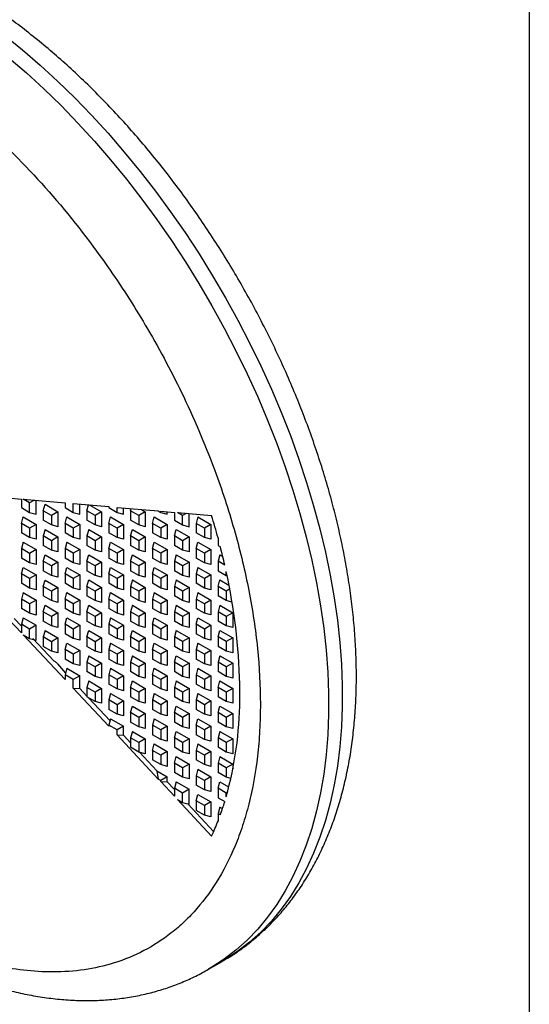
# Model space of a CAD drawing. Header units: millimetres. Extents: x 3 to 137, y 3 to 105.
# Tile 15 of 16: x 123 to 137, y 66 to 92. Entities that reach past the tile are written whole.
import ezdxf

# ---------------------------------------------------------------- set-up
doc = ezdxf.new("R2010")
doc.units = ezdxf.units.MM
doc.header["$LTSCALE"] = 0.5
doc.linetypes.add('SLD-Solid', pattern=[0])
doc.layers.add('TEXT', color=140, linetype='SLD-Solid', lineweight=25)

msp = doc.modelspace()

# ---------------------------------------------------------------- linework, layer by layer
for p, q in [((123.018, 79.243), (123.372, 79.212)), ((123.372, 79.212), (123.372, 78.989)), ((123.418, 79.208), (124.503, 79.113)), ((123.584, 79.112), (123.418, 79.208)), ((123.706, 79.183), (123.584, 79.112)), ((123.584, 78.867), (123.584, 79.112)), ((123.751, 78.822), (123.751, 79.179)), ((123.937, 78.908), (123.982, 79.075)), ((123.982, 79.075), (124.317, 78.882)), ((124.503, 79.113), (124.503, 78.99)), ((124.715, 79.095), (125.635, 79.015)), ((124.715, 78.867), (124.715, 79.095)), ((124.883, 78.822), (124.883, 79.08)), ((125.069, 78.908), (125.11, 79.06)), ((125.145, 79.057), (125.448, 78.882)), ((123.372, 78.989), (123.584, 78.867)), ((123.584, 78.867), (123.751, 78.822)), ((124.15, 78.785), (123.937, 78.908)), ((123.937, 78.908), (123.937, 78.663)), ((124.317, 78.882), (124.15, 78.785)), ((124.15, 78.785), (124.15, 78.54)), ((124.317, 78.882), (124.317, 78.496)), ((124.503, 78.99), (124.715, 78.867)), ((124.715, 78.867), (124.883, 78.822)), ((125.281, 78.785), (125.069, 78.908)), ((125.069, 78.908), (125.069, 78.663)), ((125.448, 78.882), (125.281, 78.785)), ((125.281, 78.785), (125.281, 78.541)), ((125.448, 78.882), (125.448, 78.496)), ((125.635, 79.015), (125.635, 78.99)), ((125.635, 78.99), (125.847, 78.867)), ((125.847, 78.996), (126.916, 78.903)), ((125.847, 78.867), (125.847, 78.996)), ((125.847, 78.867), (126.014, 78.822)), ((126.014, 78.822), (126.014, 78.982)), ((126.2, 78.908), (126.215, 78.964)), ((126.412, 78.786), (126.2, 78.908)), ((126.2, 78.908), (126.2, 78.663)), ((126.58, 78.882), (126.412, 78.786)), ((126.412, 78.786), (126.412, 78.541)), ((126.477, 78.941), (126.58, 78.882)), ((126.58, 78.882), (126.58, 78.496)), ((126.916, 78.903), (126.978, 78.867)), ((126.978, 78.898), (127.332, 78.867)), ((126.978, 78.867), (126.978, 78.898)), ((126.978, 78.867), (127.145, 78.822)), ((127.145, 78.822), (127.145, 78.883)), ((127.332, 78.867), (127.332, 78.663)), ((127.416, 78.86), (128.298, 78.783)), ((127.544, 78.786), (127.416, 78.86)), ((127.638, 78.84), (127.544, 78.786)), ((127.544, 78.541), (127.544, 78.786)), ((127.711, 78.496), (127.711, 78.834)), ((123.372, 78.581), (123.417, 78.748)), ((123.584, 78.459), (123.372, 78.581)), ((123.372, 78.581), (123.372, 78.336)), ((123.417, 78.748), (123.751, 78.555)), ((123.751, 78.555), (123.584, 78.459)), ((123.751, 78.555), (123.751, 78.169)), ((124.15, 78.54), (123.937, 78.663)), ((124.317, 78.496), (124.15, 78.54)), ((124.503, 78.581), (124.548, 78.749)), ((124.715, 78.459), (124.503, 78.581)), ((124.503, 78.581), (124.503, 78.336)), ((124.548, 78.749), (124.883, 78.555)), ((124.883, 78.555), (124.715, 78.459)), ((124.883, 78.555), (124.883, 78.169)), ((125.281, 78.541), (125.069, 78.663)), ((125.448, 78.496), (125.281, 78.541)), ((125.635, 78.581), (125.679, 78.749)), ((125.847, 78.459), (125.635, 78.581)), ((125.635, 78.581), (125.635, 78.336)), ((125.679, 78.749), (126.014, 78.556)), ((126.014, 78.556), (125.847, 78.459)), ((126.014, 78.556), (126.014, 78.169)), ((126.412, 78.541), (126.2, 78.663)), ((126.58, 78.496), (126.412, 78.541)), ((126.766, 78.581), (126.811, 78.749)), ((126.978, 78.459), (126.766, 78.581)), ((126.766, 78.581), (126.766, 78.337)), ((126.811, 78.749), (127.145, 78.556)), ((127.145, 78.556), (126.978, 78.459)), ((127.145, 78.556), (127.145, 78.169)), ((127.332, 78.663), (127.544, 78.541)), ((127.544, 78.541), (127.711, 78.496)), ((127.942, 78.749), (127.897, 78.582)), ((128.109, 78.459), (127.897, 78.582)), ((127.897, 78.582), (127.897, 78.337)), ((127.942, 78.749), (128.277, 78.556)), ((128.277, 78.556), (128.109, 78.459)), ((128.277, 78.556), (128.277, 78.169)), ((123.584, 78.214), (123.372, 78.336)), ((123.584, 78.459), (123.584, 78.214)), ((123.982, 78.422), (123.937, 78.255)), ((123.982, 78.422), (124.317, 78.229)), ((124.715, 78.214), (124.503, 78.336)), ((124.715, 78.459), (124.715, 78.214)), ((125.114, 78.422), (125.069, 78.255)), ((125.114, 78.422), (125.448, 78.229)), ((125.847, 78.214), (125.635, 78.336)), ((125.847, 78.459), (125.847, 78.214)), ((126.2, 78.255), (126.245, 78.422)), ((126.245, 78.422), (126.58, 78.229)), ((126.978, 78.214), (126.766, 78.337)), ((126.978, 78.459), (126.978, 78.214)), ((127.332, 78.255), (127.376, 78.422)), ((127.376, 78.422), (127.711, 78.229)), ((128.109, 78.214), (127.897, 78.337)), ((128.109, 78.459), (128.109, 78.214)), ((123.417, 78.095), (123.372, 77.928)), ((123.417, 78.095), (123.751, 77.902)), ((123.751, 78.169), (123.584, 78.214)), ((124.15, 78.132), (123.937, 78.255)), ((123.937, 78.255), (123.937, 78.01)), ((124.15, 77.887), (123.937, 78.01)), ((124.317, 78.229), (124.15, 78.132)), ((124.15, 78.132), (124.15, 77.887)), ((124.317, 78.229), (124.317, 77.842)), ((124.548, 78.095), (124.503, 77.928)), ((124.548, 78.095), (124.883, 77.902)), ((124.883, 78.169), (124.715, 78.214)), ((125.281, 78.132), (125.069, 78.255)), ((125.069, 78.255), (125.069, 78.01)), ((125.281, 77.887), (125.069, 78.01)), ((125.448, 78.229), (125.281, 78.132)), ((125.281, 78.132), (125.281, 77.887)), ((125.448, 78.229), (125.448, 77.842)), ((125.635, 77.928), (125.679, 78.095)), ((125.679, 78.095), (126.014, 77.902)), ((126.014, 78.169), (125.847, 78.214)), ((126.412, 78.132), (126.2, 78.255)), ((126.2, 78.255), (126.2, 78.01)), ((126.412, 77.887), (126.2, 78.01)), ((126.58, 78.229), (126.412, 78.132)), ((126.412, 78.132), (126.412, 77.887)), ((126.58, 78.229), (126.58, 77.843)), ((126.766, 77.928), (126.811, 78.096)), ((126.811, 78.096), (127.145, 77.902)), ((127.145, 78.169), (126.978, 78.214)), ((127.544, 78.132), (127.332, 78.255)), ((127.332, 78.255), (127.332, 78.01)), ((127.544, 77.888), (127.332, 78.01)), ((127.711, 78.229), (127.544, 78.132)), ((127.544, 78.132), (127.544, 77.888)), ((127.711, 78.229), (127.711, 77.843)), ((127.897, 77.928), (127.942, 78.096)), ((127.942, 78.096), (128.277, 77.902)), ((128.277, 78.169), (128.109, 78.214)), ((128.463, 78.206), (128.463, 78.01)), ((128.463, 78.01), (128.524, 77.975)), ((123.584, 77.805), (123.372, 77.928)), ((123.372, 77.928), (123.372, 77.683)), ((123.751, 77.902), (123.584, 77.805)), ((123.584, 77.805), (123.584, 77.561)), ((123.751, 77.902), (123.751, 77.516)), ((123.937, 77.601), (123.982, 77.769)), ((123.982, 77.769), (124.317, 77.576)), ((124.317, 77.842), (124.15, 77.887)), ((124.715, 77.806), (124.503, 77.928)), ((124.503, 77.928), (124.503, 77.683)), ((124.883, 77.902), (124.715, 77.806)), ((124.715, 77.806), (124.715, 77.561)), ((124.883, 77.902), (124.883, 77.516)), ((125.069, 77.601), (125.114, 77.769)), ((125.114, 77.769), (125.448, 77.576)), ((125.448, 77.842), (125.281, 77.887)), ((125.847, 77.806), (125.635, 77.928)), ((125.635, 77.928), (125.635, 77.683)), ((126.014, 77.902), (125.847, 77.806)), ((125.847, 77.806), (125.847, 77.561)), ((126.014, 77.902), (126.014, 77.516)), ((126.2, 77.602), (126.245, 77.769)), ((126.245, 77.769), (126.58, 77.576)), ((126.58, 77.843), (126.412, 77.887)), ((126.978, 77.806), (126.766, 77.928)), ((126.766, 77.928), (126.766, 77.683)), ((127.145, 77.902), (126.978, 77.806)), ((126.978, 77.806), (126.978, 77.561)), ((127.145, 77.902), (127.145, 77.516)), ((127.376, 77.769), (127.332, 77.602)), ((127.376, 77.769), (127.711, 77.576)), ((127.711, 77.843), (127.544, 77.888)), ((128.109, 77.806), (127.897, 77.928)), ((127.897, 77.928), (127.897, 77.683)), ((128.277, 77.902), (128.109, 77.806)), ((128.109, 77.806), (128.109, 77.561)), ((128.277, 77.902), (128.277, 77.516)), ((128.508, 77.769), (128.463, 77.602)), ((128.508, 77.769), (128.586, 77.724)), ((123.584, 77.561), (123.372, 77.683)), ((123.751, 77.516), (123.584, 77.561)), ((124.15, 77.479), (123.937, 77.601)), ((123.937, 77.601), (123.937, 77.356)), ((124.317, 77.576), (124.15, 77.479)), ((124.317, 77.576), (124.317, 77.189)), ((124.715, 77.561), (124.503, 77.683)), ((124.883, 77.516), (124.715, 77.561)), ((125.281, 77.479), (125.069, 77.601)), ((125.069, 77.601), (125.069, 77.357)), ((125.448, 77.576), (125.281, 77.479)), ((125.448, 77.576), (125.448, 77.189)), ((125.847, 77.561), (125.635, 77.683)), ((126.014, 77.516), (125.847, 77.561)), ((126.412, 77.479), (126.2, 77.602)), ((126.2, 77.602), (126.2, 77.357)), ((126.58, 77.576), (126.412, 77.479)), ((126.58, 77.576), (126.58, 77.189)), ((126.978, 77.561), (126.766, 77.683)), ((127.145, 77.516), (126.978, 77.561)), ((127.544, 77.479), (127.332, 77.602)), ((127.332, 77.602), (127.332, 77.357)), ((127.711, 77.576), (127.544, 77.479)), ((127.711, 77.576), (127.711, 77.189)), ((128.109, 77.561), (127.897, 77.683)), ((128.277, 77.516), (128.109, 77.561)), ((128.463, 77.602), (128.463, 77.357)), ((128.638, 77.501), (128.463, 77.602)), ((123.372, 77.275), (123.417, 77.442)), ((123.584, 77.152), (123.372, 77.275)), ((123.372, 77.275), (123.372, 77.03)), ((123.417, 77.442), (123.751, 77.249)), ((123.751, 77.249), (123.584, 77.152)), ((123.751, 77.249), (123.751, 76.862)), ((124.15, 77.234), (123.937, 77.356)), ((124.15, 77.479), (124.15, 77.234)), ((124.503, 77.275), (124.548, 77.442)), ((124.715, 77.152), (124.503, 77.275)), ((124.503, 77.275), (124.503, 77.03)), ((124.548, 77.442), (124.883, 77.249)), ((124.883, 77.249), (124.715, 77.152)), ((124.883, 77.249), (124.883, 76.863)), ((125.281, 77.234), (125.069, 77.357)), ((125.281, 77.479), (125.281, 77.234)), ((125.635, 77.275), (125.679, 77.442)), ((125.847, 77.152), (125.635, 77.275)), ((125.635, 77.275), (125.635, 77.03)), ((125.679, 77.442), (126.014, 77.249)), ((126.014, 77.249), (125.847, 77.152)), ((126.014, 77.249), (126.014, 76.863)), ((126.412, 77.234), (126.2, 77.357)), ((126.412, 77.479), (126.412, 77.234)), ((126.766, 77.275), (126.811, 77.442)), ((126.978, 77.153), (126.766, 77.275)), ((126.766, 77.275), (126.766, 77.03)), ((126.811, 77.442), (127.145, 77.249)), ((127.145, 77.249), (126.978, 77.153)), ((127.145, 77.249), (127.145, 76.863)), ((127.544, 77.234), (127.332, 77.357)), ((127.544, 77.479), (127.544, 77.234)), ((127.942, 77.442), (127.897, 77.275)), ((128.109, 77.153), (127.897, 77.275)), ((127.897, 77.275), (127.897, 77.03)), ((127.942, 77.442), (128.277, 77.249)), ((128.277, 77.249), (128.109, 77.153)), ((128.277, 77.249), (128.277, 76.863)), ((128.463, 77.357), (128.675, 77.234)), ((128.675, 77.234), (128.675, 77.333)), ((123.584, 76.907), (123.372, 77.03)), ((123.584, 77.152), (123.584, 76.907)), ((123.937, 76.948), (123.982, 77.115)), ((123.982, 77.115), (124.317, 76.922)), ((124.317, 77.189), (124.15, 77.234)), ((124.715, 76.907), (124.503, 77.03)), ((124.715, 77.152), (124.715, 76.907)), ((125.069, 76.948), (125.114, 77.116)), ((125.114, 77.116), (125.448, 76.922)), ((125.448, 77.189), (125.281, 77.234)), ((125.847, 76.907), (125.635, 77.03)), ((125.847, 77.152), (125.847, 76.907)), ((126.245, 77.116), (126.2, 76.948)), ((126.245, 77.116), (126.58, 76.922)), ((126.58, 77.189), (126.412, 77.234)), ((126.978, 76.908), (126.766, 77.03)), ((126.978, 77.153), (126.978, 76.908)), ((127.376, 77.116), (127.332, 76.948)), ((127.376, 77.116), (127.711, 76.923)), ((127.711, 77.189), (127.544, 77.234)), ((128.109, 76.908), (127.897, 77.03)), ((128.109, 77.153), (128.109, 76.908)), ((128.463, 76.949), (128.508, 77.116)), ((128.508, 77.116), (128.739, 76.982)), ((128.675, 77.234), (128.694, 77.229)), ((123.417, 76.789), (123.372, 76.621)), ((123.417, 76.789), (123.751, 76.596)), ((123.751, 76.862), (123.584, 76.907)), ((124.15, 76.826), (123.937, 76.948)), ((123.937, 76.948), (123.937, 76.703)), ((124.317, 76.922), (124.15, 76.826)), ((124.15, 76.826), (124.15, 76.581)), ((124.317, 76.922), (124.317, 76.536)), ((124.503, 76.622), (124.548, 76.789)), ((124.548, 76.789), (124.883, 76.596)), ((124.883, 76.863), (124.715, 76.907)), ((125.281, 76.826), (125.069, 76.948)), ((125.069, 76.948), (125.069, 76.703)), ((125.448, 76.922), (125.281, 76.826)), ((125.281, 76.826), (125.281, 76.581)), ((125.448, 76.922), (125.448, 76.536)), ((125.635, 76.622), (125.679, 76.789)), ((125.679, 76.789), (126.014, 76.596)), ((126.014, 76.863), (125.847, 76.907)), ((126.412, 76.826), (126.2, 76.948)), ((126.2, 76.948), (126.2, 76.703)), ((126.58, 76.922), (126.412, 76.826)), ((126.412, 76.826), (126.412, 76.581)), ((126.58, 76.922), (126.58, 76.536)), ((126.811, 76.789), (126.766, 76.622)), ((126.811, 76.789), (127.145, 76.596)), ((127.145, 76.863), (126.978, 76.908)), ((127.544, 76.826), (127.332, 76.948)), ((127.332, 76.948), (127.332, 76.703)), ((127.711, 76.923), (127.544, 76.826)), ((127.544, 76.826), (127.544, 76.581)), ((127.711, 76.923), (127.711, 76.536)), ((127.942, 76.789), (127.897, 76.622)), ((127.942, 76.789), (128.277, 76.596)), ((128.277, 76.863), (128.109, 76.908)), ((128.675, 76.826), (128.463, 76.949)), ((128.463, 76.949), (128.463, 76.704)), ((128.759, 76.874), (128.675, 76.826)), ((128.675, 76.826), (128.675, 76.581)), ((123.584, 76.499), (123.372, 76.621)), ((123.372, 76.621), (123.372, 76.377)), ((123.751, 76.596), (123.584, 76.499)), ((123.584, 76.499), (123.584, 76.254)), ((123.751, 76.596), (123.751, 76.209)), ((124.15, 76.581), (123.937, 76.703)), ((124.317, 76.536), (124.15, 76.581)), ((124.715, 76.499), (124.503, 76.622)), ((124.503, 76.622), (124.503, 76.377)), ((124.883, 76.596), (124.715, 76.499)), ((124.715, 76.499), (124.715, 76.254)), ((124.883, 76.596), (124.883, 76.209)), ((125.281, 76.581), (125.069, 76.703)), ((125.448, 76.536), (125.281, 76.581)), ((125.847, 76.499), (125.635, 76.622)), ((125.635, 76.622), (125.635, 76.377)), ((126.014, 76.596), (125.847, 76.499)), ((125.847, 76.499), (125.847, 76.254)), ((126.014, 76.596), (126.014, 76.209)), ((126.412, 76.581), (126.2, 76.703)), ((126.58, 76.536), (126.412, 76.581)), ((126.978, 76.499), (126.766, 76.622)), ((126.766, 76.622), (126.766, 76.377)), ((127.145, 76.596), (126.978, 76.499)), ((126.978, 76.499), (126.978, 76.254)), ((127.145, 76.596), (127.145, 76.21)), ((127.544, 76.581), (127.332, 76.703)), ((127.711, 76.536), (127.544, 76.581)), ((128.109, 76.499), (127.897, 76.622)), ((127.897, 76.622), (127.897, 76.377)), ((128.277, 76.596), (128.109, 76.499)), ((128.109, 76.499), (128.109, 76.254)), ((128.277, 76.596), (128.277, 76.21)), ((128.675, 76.581), (128.463, 76.704)), ((128.819, 76.543), (128.675, 76.581)), ((123.584, 76.254), (123.372, 76.377)), ((123.751, 76.209), (123.584, 76.254)), ((123.937, 76.295), (123.982, 76.462)), ((124.15, 76.172), (123.937, 76.295)), ((123.937, 76.295), (123.937, 76.05)), ((123.982, 76.462), (124.317, 76.269)), ((124.317, 76.269), (124.15, 76.172)), ((124.317, 76.269), (124.317, 75.883)), ((124.715, 76.254), (124.503, 76.377)), ((124.883, 76.209), (124.715, 76.254)), ((125.069, 76.295), (125.114, 76.462)), ((125.281, 76.173), (125.069, 76.295)), ((125.069, 76.295), (125.069, 76.05)), ((125.114, 76.462), (125.448, 76.269)), ((125.448, 76.269), (125.281, 76.173)), ((125.448, 76.269), (125.448, 75.883)), ((125.847, 76.254), (125.635, 76.377)), ((126.014, 76.209), (125.847, 76.254)), ((126.245, 76.462), (126.2, 76.295)), ((126.412, 76.173), (126.2, 76.295)), ((126.2, 76.295), (126.2, 76.05)), ((126.245, 76.462), (126.58, 76.269)), ((126.58, 76.269), (126.412, 76.173)), ((126.58, 76.269), (126.58, 75.883)), ((126.978, 76.254), (126.766, 76.377)), ((127.145, 76.21), (126.978, 76.254)), ((127.376, 76.463), (127.332, 76.295)), ((127.544, 76.173), (127.332, 76.295)), ((127.332, 76.295), (127.332, 76.05)), ((127.376, 76.463), (127.711, 76.269)), ((127.711, 76.269), (127.544, 76.173)), ((127.711, 76.269), (127.711, 75.883)), ((128.109, 76.254), (127.897, 76.377)), ((128.277, 76.21), (128.109, 76.254)), ((128.508, 76.463), (128.463, 76.295)), ((128.675, 76.173), (128.463, 76.295)), ((128.463, 76.295), (128.463, 76.05)), ((128.508, 76.463), (128.842, 76.269)), ((128.842, 76.269), (128.675, 76.173)), ((128.842, 76.269), (128.842, 75.883)), ((123.372, 75.746), (123.018, 76.123)), ((123.186, 76.119), (123.372, 75.92)), ((123.417, 76.136), (123.372, 75.968)), ((123.372, 75.968), (123.372, 75.746)), ((123.584, 75.846), (123.372, 75.968)), ((123.417, 76.136), (123.751, 75.942)), ((124.15, 75.927), (123.937, 76.05)), ((124.15, 76.172), (124.15, 75.927)), ((124.503, 75.968), (124.548, 76.136)), ((124.715, 75.846), (124.503, 75.968)), ((124.503, 75.968), (124.503, 75.723)), ((124.548, 76.136), (124.883, 75.942)), ((125.281, 75.928), (125.069, 76.05)), ((125.281, 76.173), (125.281, 75.928)), ((125.679, 76.136), (125.635, 75.968)), ((125.847, 75.846), (125.635, 75.968)), ((125.635, 75.968), (125.635, 75.723)), ((125.679, 76.136), (126.014, 75.943)), ((126.412, 75.928), (126.2, 76.05)), ((126.412, 76.173), (126.412, 75.928)), ((126.766, 75.969), (126.811, 76.136)), ((126.978, 75.846), (126.766, 75.969)), ((126.766, 75.969), (126.766, 75.724)), ((126.811, 76.136), (127.145, 75.943)), ((127.544, 75.928), (127.332, 76.05)), ((127.544, 76.173), (127.544, 75.928)), ((127.897, 75.969), (127.942, 76.136)), ((128.109, 75.846), (127.897, 75.969)), ((127.897, 75.969), (127.897, 75.724)), ((127.942, 76.136), (128.277, 75.943)), ((128.675, 75.928), (128.463, 76.05)), ((128.675, 76.173), (128.675, 75.928)), ((123.751, 75.942), (123.584, 75.846)), ((123.584, 75.601), (123.584, 75.846)), ((123.751, 75.556), (123.751, 75.942)), ((123.982, 75.809), (123.937, 75.642)), ((123.982, 75.809), (124.317, 75.616)), ((124.317, 75.883), (124.15, 75.927)), ((124.715, 75.601), (124.503, 75.723)), ((124.883, 75.942), (124.715, 75.846)), ((124.715, 75.846), (124.715, 75.601)), ((124.883, 75.942), (124.883, 75.556)), ((125.069, 75.642), (125.114, 75.809)), ((125.114, 75.809), (125.448, 75.616)), ((125.448, 75.883), (125.281, 75.928)), ((125.847, 75.601), (125.635, 75.723)), ((126.014, 75.943), (125.847, 75.846)), ((125.847, 75.846), (125.847, 75.601)), ((126.014, 75.943), (126.014, 75.556)), ((126.2, 75.642), (126.245, 75.809)), ((126.245, 75.809), (126.58, 75.616)), ((126.58, 75.883), (126.412, 75.928)), ((126.978, 75.601), (126.766, 75.724)), ((127.145, 75.943), (126.978, 75.846)), ((126.978, 75.846), (126.978, 75.601)), ((127.145, 75.943), (127.145, 75.556)), ((127.376, 75.809), (127.332, 75.642)), ((127.376, 75.809), (127.711, 75.616)), ((127.711, 75.883), (127.544, 75.928)), ((128.109, 75.601), (127.897, 75.724)), ((128.277, 75.943), (128.109, 75.846)), ((128.109, 75.846), (128.109, 75.601)), ((128.277, 75.943), (128.277, 75.556)), ((128.463, 75.642), (128.508, 75.809)), ((128.508, 75.809), (128.842, 75.616)), ((128.842, 75.883), (128.675, 75.928)), ((123.418, 75.697), (123.584, 75.601)), ((124.503, 74.538), (123.418, 75.697)), ((123.584, 75.601), (123.751, 75.556)), ((123.668, 75.604), (124.213, 75.023)), ((124.15, 75.519), (123.937, 75.642)), ((123.937, 75.642), (123.937, 75.397)), ((124.317, 75.616), (124.15, 75.519)), ((124.15, 75.519), (124.15, 75.274)), ((124.317, 75.616), (124.317, 75.229)), ((124.503, 75.315), (124.548, 75.482)), ((124.548, 75.482), (124.883, 75.289)), ((124.883, 75.556), (124.715, 75.601)), ((125.281, 75.519), (125.069, 75.642)), ((125.069, 75.642), (125.069, 75.397)), ((125.448, 75.616), (125.281, 75.519)), ((125.281, 75.519), (125.281, 75.274)), ((125.448, 75.616), (125.448, 75.23)), ((125.679, 75.483), (125.635, 75.315)), ((125.679, 75.483), (126.014, 75.289)), ((126.014, 75.556), (125.847, 75.601)), ((126.412, 75.519), (126.2, 75.642)), ((126.2, 75.642), (126.2, 75.397)), ((126.58, 75.616), (126.412, 75.519)), ((126.412, 75.519), (126.412, 75.274)), ((126.58, 75.616), (126.58, 75.23)), ((126.766, 75.315), (126.811, 75.483)), ((126.811, 75.483), (127.145, 75.289)), ((127.145, 75.556), (126.978, 75.601)), ((127.544, 75.52), (127.332, 75.642)), ((127.332, 75.642), (127.332, 75.397)), ((127.711, 75.616), (127.544, 75.52)), ((127.544, 75.52), (127.544, 75.275)), ((127.711, 75.616), (127.711, 75.23)), ((127.942, 75.483), (127.897, 75.315)), ((127.942, 75.483), (128.277, 75.29)), ((128.277, 75.556), (128.109, 75.601)), ((128.675, 75.52), (128.463, 75.642)), ((128.463, 75.642), (128.463, 75.397)), ((128.842, 75.616), (128.675, 75.52)), ((128.675, 75.52), (128.675, 75.275)), ((128.842, 75.616), (128.842, 75.23)), ((124.15, 75.274), (123.937, 75.397)), ((124.317, 75.229), (124.15, 75.274)), ((124.715, 75.193), (124.503, 75.315)), ((124.503, 75.315), (124.503, 75.07)), ((124.883, 75.289), (124.715, 75.193)), ((124.883, 75.289), (124.883, 74.903)), ((125.281, 75.274), (125.069, 75.397)), ((125.448, 75.23), (125.281, 75.274)), ((125.847, 75.193), (125.635, 75.315)), ((125.635, 75.315), (125.635, 75.07)), ((126.014, 75.289), (125.847, 75.193)), ((126.014, 75.289), (126.014, 74.903)), ((126.412, 75.274), (126.2, 75.397)), ((126.58, 75.23), (126.412, 75.274)), ((126.978, 75.193), (126.766, 75.315)), ((126.766, 75.315), (126.766, 75.07)), ((127.145, 75.289), (126.978, 75.193)), ((127.145, 75.289), (127.145, 74.903)), ((127.544, 75.275), (127.332, 75.397)), ((127.711, 75.23), (127.544, 75.275)), ((128.109, 75.193), (127.897, 75.315)), ((127.897, 75.315), (127.897, 75.07)), ((128.277, 75.29), (128.109, 75.193)), ((128.277, 75.29), (128.277, 74.903)), ((128.675, 75.275), (128.463, 75.397)), ((128.842, 75.23), (128.675, 75.275)), ((124.715, 74.948), (124.503, 75.07)), ((124.715, 75.193), (124.715, 74.948)), ((124.883, 74.903), (124.715, 74.948)), ((125.114, 75.156), (125.069, 74.989)), ((125.281, 74.866), (125.069, 74.989)), ((125.069, 74.989), (125.069, 74.744)), ((125.114, 75.156), (125.448, 74.963)), ((125.448, 74.963), (125.281, 74.866)), ((125.448, 74.963), (125.448, 74.576)), ((125.847, 74.948), (125.635, 75.07)), ((125.847, 75.193), (125.847, 74.948)), ((126.014, 74.903), (125.847, 74.948)), ((126.245, 75.156), (126.2, 74.989)), ((126.412, 74.866), (126.2, 74.989)), ((126.2, 74.989), (126.2, 74.744)), ((126.245, 75.156), (126.58, 74.963)), ((126.58, 74.963), (126.412, 74.866)), ((126.58, 74.963), (126.58, 74.576)), ((126.978, 74.948), (126.766, 75.07)), ((126.978, 75.193), (126.978, 74.948)), ((127.145, 74.903), (126.978, 74.948)), ((127.332, 74.989), (127.376, 75.156)), ((127.544, 74.866), (127.332, 74.989)), ((127.332, 74.989), (127.332, 74.744)), ((127.376, 75.156), (127.711, 74.963)), ((127.711, 74.963), (127.544, 74.866)), ((127.711, 74.963), (127.711, 74.577)), ((128.109, 74.948), (127.897, 75.07)), ((128.109, 75.193), (128.109, 74.948)), ((128.277, 74.903), (128.109, 74.948)), ((128.508, 75.156), (128.463, 74.989)), ((128.675, 74.866), (128.463, 74.989)), ((128.463, 74.989), (128.463, 74.744)), ((128.508, 75.156), (128.842, 74.963)), ((128.842, 74.963), (128.675, 74.866)), ((128.842, 74.963), (128.842, 74.577)), ((124.307, 74.941), (124.514, 74.703)), ((124.548, 74.829), (124.503, 74.662)), ((124.548, 74.829), (124.883, 74.636)), ((125.281, 74.621), (125.069, 74.744)), ((125.281, 74.866), (125.281, 74.621)), ((125.679, 74.829), (125.635, 74.662)), ((125.679, 74.829), (126.014, 74.636)), ((126.412, 74.621), (126.2, 74.744)), ((126.412, 74.866), (126.412, 74.621)), ((126.766, 74.662), (126.811, 74.829)), ((126.811, 74.829), (127.145, 74.636)), ((127.544, 74.621), (127.332, 74.744)), ((127.544, 74.866), (127.544, 74.621)), ((127.942, 74.829), (127.897, 74.662)), ((127.942, 74.829), (128.277, 74.636)), ((128.675, 74.621), (128.463, 74.744)), ((128.675, 74.866), (128.675, 74.621)), ((124.503, 74.662), (124.503, 74.538)), ((124.715, 74.539), (124.503, 74.662)), ((124.883, 74.636), (124.715, 74.539)), ((124.715, 74.312), (124.715, 74.539)), ((124.883, 74.308), (124.883, 74.636)), ((125.114, 74.503), (125.069, 74.335)), ((125.114, 74.503), (125.448, 74.309)), ((125.448, 74.576), (125.281, 74.621)), ((125.847, 74.54), (125.635, 74.662)), ((125.635, 74.662), (125.635, 74.417)), ((126.014, 74.636), (125.847, 74.54)), ((125.847, 74.54), (125.847, 74.295)), ((126.014, 74.636), (126.014, 74.25)), ((126.2, 74.335), (126.245, 74.503)), ((126.245, 74.503), (126.58, 74.31)), ((126.58, 74.576), (126.412, 74.621)), ((126.978, 74.54), (126.766, 74.662)), ((126.766, 74.662), (126.766, 74.417)), ((127.145, 74.636), (126.978, 74.54)), ((126.978, 74.54), (126.978, 74.295)), ((127.145, 74.636), (127.145, 74.25)), ((127.376, 74.503), (127.332, 74.336)), ((127.376, 74.503), (127.711, 74.31)), ((127.711, 74.577), (127.544, 74.621)), ((128.109, 74.54), (127.897, 74.662)), ((127.897, 74.662), (127.897, 74.417)), ((128.277, 74.636), (128.109, 74.54)), ((128.109, 74.54), (128.109, 74.295)), ((128.277, 74.636), (128.277, 74.25)), ((128.463, 74.336), (128.508, 74.503)), ((128.508, 74.503), (128.842, 74.31)), ((128.842, 74.577), (128.675, 74.621)), ((125.635, 73.33), (124.715, 74.312)), ((124.715, 74.312), (124.883, 74.308)), ((124.883, 74.308), (125.069, 74.109)), ((125.281, 74.213), (125.069, 74.335)), ((125.069, 74.335), (125.069, 74.09)), ((125.448, 74.309), (125.281, 74.213)), ((125.281, 74.213), (125.281, 73.968)), ((125.448, 74.309), (125.448, 73.923)), ((125.847, 74.295), (125.635, 74.417)), ((126.014, 74.25), (125.847, 74.295)), ((126.412, 74.213), (126.2, 74.335)), ((126.2, 74.335), (126.2, 74.09)), ((126.58, 74.31), (126.412, 74.213)), ((126.412, 74.213), (126.412, 73.968)), ((126.58, 74.31), (126.58, 73.923)), ((126.978, 74.295), (126.766, 74.417)), ((127.145, 74.25), (126.978, 74.295)), ((127.544, 74.213), (127.332, 74.336)), ((127.332, 74.336), (127.332, 74.091)), ((127.711, 74.31), (127.544, 74.213)), ((127.544, 74.213), (127.544, 73.968)), ((127.711, 74.31), (127.711, 73.923)), ((128.109, 74.295), (127.897, 74.417)), ((128.277, 74.25), (128.109, 74.295)), ((128.675, 74.213), (128.463, 74.336)), ((128.463, 74.336), (128.463, 74.091)), ((128.842, 74.31), (128.675, 74.213)), ((128.675, 74.213), (128.675, 73.968)), ((128.842, 74.31), (128.842, 73.923)), ((125.281, 73.968), (125.069, 74.09)), ((125.106, 74.069), (125.666, 73.472)), ((125.448, 73.923), (125.281, 73.968)), ((125.679, 74.176), (125.635, 74.009)), ((125.847, 73.886), (125.635, 74.009)), ((125.635, 74.009), (125.635, 73.764)), ((125.679, 74.176), (126.014, 73.983)), ((126.014, 73.983), (125.847, 73.886)), ((126.014, 73.983), (126.014, 73.596)), ((126.412, 73.968), (126.2, 74.09)), ((126.58, 73.923), (126.412, 73.968)), ((126.811, 74.176), (126.766, 74.009)), ((126.978, 73.886), (126.766, 74.009)), ((126.766, 74.009), (126.766, 73.764)), ((126.811, 74.176), (127.145, 73.983)), ((127.145, 73.983), (126.978, 73.886)), ((127.145, 73.983), (127.145, 73.597)), ((127.544, 73.968), (127.332, 74.091)), ((127.711, 73.923), (127.544, 73.968)), ((127.942, 74.176), (127.897, 74.009)), ((128.109, 73.887), (127.897, 74.009)), ((127.897, 74.009), (127.897, 73.764)), ((127.942, 74.176), (128.277, 73.983)), ((128.277, 73.983), (128.109, 73.887)), ((128.277, 73.983), (128.277, 73.597)), ((128.675, 73.968), (128.463, 74.091)), ((128.842, 73.923), (128.675, 73.968)), ((125.847, 73.641), (125.635, 73.764)), ((125.847, 73.886), (125.847, 73.641)), ((126.2, 73.682), (126.245, 73.849)), ((126.412, 73.56), (126.2, 73.682)), ((126.2, 73.682), (126.2, 73.437)), ((126.245, 73.849), (126.58, 73.656)), ((126.978, 73.641), (126.766, 73.764)), ((126.978, 73.886), (126.978, 73.641)), ((127.332, 73.682), (127.376, 73.85)), ((127.544, 73.56), (127.332, 73.682)), ((127.332, 73.682), (127.332, 73.437)), ((127.376, 73.85), (127.711, 73.656)), ((128.109, 73.642), (127.897, 73.764)), ((128.109, 73.887), (128.109, 73.642)), ((128.463, 73.682), (128.508, 73.85)), ((128.675, 73.56), (128.463, 73.682)), ((128.463, 73.682), (128.463, 73.437)), ((128.508, 73.85), (128.842, 73.657)), ((125.679, 73.523), (125.635, 73.356)), ((125.679, 73.523), (126.014, 73.33)), ((126.014, 73.596), (125.847, 73.641)), ((126.412, 73.315), (126.2, 73.437)), ((126.58, 73.656), (126.412, 73.56)), ((126.412, 73.56), (126.412, 73.315)), ((126.58, 73.656), (126.58, 73.27)), ((126.811, 73.523), (126.766, 73.356)), ((126.811, 73.523), (127.145, 73.33)), ((127.145, 73.597), (126.978, 73.641)), ((127.544, 73.315), (127.332, 73.437)), ((127.711, 73.656), (127.544, 73.56)), ((127.544, 73.56), (127.544, 73.315)), ((127.711, 73.656), (127.711, 73.27)), ((127.897, 73.356), (127.942, 73.523)), ((127.942, 73.523), (128.277, 73.33)), ((128.277, 73.597), (128.109, 73.642)), ((128.675, 73.315), (128.463, 73.437)), ((128.842, 73.657), (128.675, 73.56)), ((128.675, 73.56), (128.675, 73.315)), ((128.842, 73.657), (128.842, 73.27)), ((125.635, 73.356), (125.635, 73.33)), ((125.847, 73.233), (125.635, 73.356)), ((126.014, 73.33), (125.847, 73.233)), ((125.847, 73.104), (125.847, 73.233)), ((126.014, 73.1), (126.014, 73.33)), ((126.245, 73.196), (126.2, 73.029)), ((126.245, 73.196), (126.58, 73.003)), ((126.58, 73.27), (126.412, 73.315)), ((126.978, 73.233), (126.766, 73.356)), ((126.766, 73.356), (126.766, 73.111)), ((127.145, 73.33), (126.978, 73.233)), ((126.978, 73.233), (126.978, 72.988)), ((127.145, 73.33), (127.145, 72.943)), ((127.332, 73.029), (127.376, 73.196)), ((127.376, 73.196), (127.711, 73.003)), ((127.711, 73.27), (127.544, 73.315)), ((128.109, 73.233), (127.897, 73.356)), ((127.897, 73.356), (127.897, 73.111)), ((128.277, 73.33), (128.109, 73.233)), ((128.109, 73.233), (128.109, 72.988)), ((128.277, 73.33), (128.277, 72.943)), ((128.508, 73.196), (128.463, 73.029)), ((128.508, 73.196), (128.842, 73.003)), ((128.842, 73.27), (128.675, 73.315)), ((126.916, 71.962), (125.847, 73.104)), ((125.847, 73.104), (126.014, 73.1)), ((126.014, 73.1), (126.2, 72.901)), ((126.412, 72.906), (126.2, 73.029)), ((126.2, 73.029), (126.2, 72.784)), ((126.58, 73.003), (126.412, 72.906)), ((126.412, 72.906), (126.412, 72.662)), ((126.58, 73.003), (126.58, 72.617)), ((126.978, 72.988), (126.766, 73.111)), ((127.145, 72.943), (126.978, 72.988)), ((127.544, 72.907), (127.332, 73.029)), ((127.332, 73.029), (127.332, 72.784)), ((127.711, 73.003), (127.544, 72.907)), ((127.544, 72.907), (127.544, 72.662)), ((127.711, 73.003), (127.711, 72.617)), ((128.109, 72.988), (127.897, 73.111)), ((128.277, 72.943), (128.109, 72.988)), ((128.675, 72.907), (128.463, 73.029)), ((128.463, 73.029), (128.463, 72.784)), ((128.842, 73.003), (128.675, 72.907)), ((128.675, 72.907), (128.675, 72.662)), ((128.842, 73.003), (128.842, 72.617)), ((126.412, 72.662), (126.2, 72.784)), ((126.58, 72.617), (126.412, 72.662)), ((126.429, 72.657), (126.878, 72.178)), ((126.766, 72.702), (126.811, 72.87)), ((126.978, 72.58), (126.766, 72.702)), ((126.766, 72.702), (126.766, 72.457)), ((126.811, 72.87), (127.145, 72.677)), ((127.145, 72.677), (126.978, 72.58)), ((127.145, 72.677), (127.145, 72.29)), ((127.544, 72.662), (127.332, 72.784)), ((127.711, 72.617), (127.544, 72.662)), ((127.942, 72.87), (127.897, 72.703)), ((128.109, 72.58), (127.897, 72.703)), ((127.897, 72.703), (127.897, 72.458)), ((127.942, 72.87), (128.277, 72.677)), ((128.277, 72.677), (128.109, 72.58)), ((128.277, 72.677), (128.277, 72.29)), ((128.675, 72.662), (128.463, 72.784)), ((128.842, 72.617), (128.675, 72.662)), ((126.978, 72.335), (126.766, 72.457)), ((126.978, 72.58), (126.978, 72.335)), ((127.332, 72.376), (127.376, 72.543)), ((127.376, 72.543), (127.711, 72.35)), ((128.109, 72.335), (127.897, 72.458)), ((128.109, 72.58), (128.109, 72.335)), ((128.508, 72.543), (128.463, 72.376)), ((128.508, 72.543), (128.842, 72.35)), ((126.878, 72.178), (127.145, 72.023)), ((126.878, 72.178), (126.916, 71.962)), ((127.145, 72.29), (126.978, 72.335)), ((127.544, 72.253), (127.332, 72.376)), ((127.332, 72.376), (127.332, 72.131)), ((127.711, 72.35), (127.544, 72.253)), ((127.544, 72.253), (127.544, 72.008)), ((127.711, 72.35), (127.711, 71.964)), ((127.942, 72.217), (127.897, 72.049)), ((127.942, 72.217), (128.277, 72.023)), ((128.277, 72.29), (128.109, 72.335)), ((128.675, 72.253), (128.463, 72.376)), ((128.463, 72.376), (128.463, 72.131)), ((128.842, 72.35), (128.675, 72.253)), ((128.675, 72.253), (128.675, 72.009)), ((128.842, 72.35), (128.842, 72.214)), ((126.978, 71.927), (126.916, 71.962)), ((127.145, 72.023), (126.978, 71.927)), ((126.978, 71.896), (126.978, 71.927)), ((127.332, 71.519), (126.978, 71.896)), ((126.978, 71.896), (127.145, 71.892)), ((127.145, 71.892), (127.145, 72.023)), ((127.145, 71.892), (127.332, 71.693)), ((127.544, 72.008), (127.332, 72.131)), ((127.376, 71.89), (127.332, 71.723)), ((127.376, 71.89), (127.711, 71.697)), ((127.711, 71.964), (127.544, 72.008)), ((128.109, 71.927), (127.897, 72.049)), ((127.897, 72.049), (127.897, 71.804)), ((128.277, 72.023), (128.109, 71.927)), ((128.109, 71.927), (128.109, 71.682)), ((128.277, 72.023), (128.277, 71.637)), ((128.675, 72.009), (128.463, 72.131)), ((128.463, 71.723), (128.508, 71.89)), ((128.508, 71.89), (128.738, 71.757)), ((128.792, 71.977), (128.675, 72.009)), ((127.332, 71.723), (127.332, 71.519)), ((127.544, 71.6), (127.332, 71.723)), ((127.711, 71.697), (127.544, 71.6)), ((127.711, 71.31), (127.711, 71.697)), ((128.109, 71.682), (127.897, 71.804)), ((128.277, 71.637), (128.109, 71.682)), ((128.463, 71.723), (128.463, 71.478)), ((128.675, 71.6), (128.463, 71.723)), ((127.416, 71.429), (127.544, 71.355)), ((128.298, 70.487), (127.416, 71.429)), ((127.544, 71.355), (127.544, 71.6)), ((127.897, 71.396), (127.942, 71.563)), ((128.109, 71.274), (127.897, 71.396)), ((127.897, 71.396), (127.897, 71.151)), ((127.942, 71.563), (128.277, 71.37)), ((128.463, 71.478), (128.638, 71.377)), ((128.703, 71.617), (128.675, 71.6)), ((128.675, 71.502), (128.675, 71.6)), ((127.544, 71.355), (127.711, 71.31)), ((127.684, 71.318), (128.244, 70.72)), ((128.109, 71.029), (127.897, 71.151)), ((128.277, 71.37), (128.109, 71.274)), ((128.109, 71.274), (128.109, 71.029)), ((128.277, 71.37), (128.277, 70.984)), ((128.508, 71.237), (128.463, 71.069)), ((128.508, 71.237), (128.578, 71.196)), ((128.277, 70.984), (128.109, 71.029)), ((128.463, 71.069), (128.463, 70.874)), ((128.524, 71.035), (128.463, 71.069)), ((128.244, 70.72), (128.349, 70.607)), ((128.22, 67.039), (128.573, 67.243))]:
    msp.add_line(p, q)
at = {"flags": 128}
for points in [[(122.941, 91.213), (123.401, 90.84), (123.857, 90.447), (124.307, 90.033), (124.75, 89.6), (125.187, 89.149), (125.615, 88.681), (126.035, 88.196), (126.445, 87.695), (126.844, 87.18), (127.232, 86.651), (127.608, 86.11), (127.971, 85.557), (128.321, 84.994), (128.656, 84.421), (128.977, 83.841), (129.282, 83.253), (129.571, 82.659), (129.844, 82.06), (130.099, 81.458), (130.337, 80.854), (130.556, 80.248), (130.757, 79.642), (130.939, 79.038), (131.102, 78.436), (131.245, 77.837), (131.368, 77.243), (131.471, 76.655), (131.553, 76.074), (131.615, 75.501), (131.657, 74.937), (131.678, 74.384), (131.678, 73.842), (131.657, 73.312), (131.615, 72.796), (131.553, 72.295), (131.471, 71.809), (131.368, 71.34), (131.245, 70.888), (131.102, 70.455), (130.939, 70.04), (130.757, 69.646), (130.556, 69.272), (130.337, 68.92), (130.099, 68.59), (129.844, 68.283), (129.571, 67.999), (129.282, 67.739), (128.977, 67.503), (128.656, 67.293), (128.573, 67.243)], [(123.048, 90.636), (123.503, 90.243), (123.953, 89.829), (124.397, 89.396), (124.833, 88.945), (125.262, 88.477), (125.681, 87.992), (126.091, 87.491), (126.49, 86.976), (126.878, 86.447), (127.254, 85.906), (127.618, 85.353), (127.967, 84.79), (128.303, 84.217), (128.623, 83.636), (128.928, 83.049), (129.218, 82.455), (129.49, 81.856), (129.745, 81.254), (129.983, 80.65), (130.202, 80.044), (130.403, 79.438), (130.585, 78.834), (130.748, 78.232), (130.891, 77.633), (131.014, 77.039), (131.117, 76.451), (131.2, 75.87), (131.262, 75.297), (131.303, 74.733), (131.324, 74.18), (131.324, 73.638), (131.303, 73.108), (131.262, 72.592), (131.2, 72.091), (131.117, 71.605), (131.014, 71.136), (130.891, 70.684), (130.748, 70.251), (130.585, 69.836), (130.403, 69.442), (130.202, 69.068), (129.983, 68.716), (129.745, 68.386), (129.49, 68.078), (129.218, 67.795), (128.928, 67.535), (128.623, 67.299), (128.303, 67.088), (128.214, 67.036)]]:
    msp.add_lwpolyline(points, dxfattribs=at)
for centre, radius, start, end in [((110.059, 73.25), 19.059, 15.0719, 16.8752), ((111.068, 73.515), 18.016, 12.7803, 14.332), ((114.024, 74.086), 15.006, 1.2643, 12.4968), ((116.771, 74.214), 12.257, 359.0527, 0.9475), ((119.37, 74.086), 9.657, 344.4789, 359.5595), ((121.668, 73.515), 7.29, 340.1057, 342.9419), ((122.371, 73.25), 6.539, 335.0112, 338.6908)]:
    msp.add_arc(centre, radius, start, end)
for points, knots in [([(128.565, 67.243), (128.627, 67.278), (128.803, 67.377), (129.078, 67.566), (129.388, 67.806), (129.684, 68.068), (129.964, 68.35), (130.229, 68.654), (130.477, 68.978), (130.709, 69.322), (130.924, 69.686), (131.121, 70.069), (131.301, 70.47), (131.462, 70.89), (131.604, 71.326), (131.727, 71.779), (131.83, 72.248), (131.914, 72.73), (131.977, 73.226), (132.021, 73.734), (132.045, 74.254), (132.049, 74.783), (132.033, 75.321), (131.997, 75.868), (131.942, 76.421), (131.868, 76.981), (131.774, 77.546), (131.662, 78.114), (131.532, 78.686), (131.383, 79.261), (131.217, 79.836), (131.033, 80.412), (130.832, 80.987), (130.614, 81.561), (130.38, 82.132), (130.131, 82.7), (129.865, 83.264), (129.585, 83.822), (129.29, 84.375), (128.982, 84.92), (128.66, 85.457), (128.325, 85.985), (127.977, 86.504), (127.618, 87.012), (127.247, 87.508), (126.866, 87.992), (126.475, 88.463), (126.074, 88.92), (125.665, 89.362), (125.247, 89.788), (124.822, 90.199), (124.39, 90.592), (123.951, 90.967), (123.507, 91.325), (123.058, 91.663), (122.604, 91.98), (122.151, 92.277), (121.848, 92.456), (121.699, 92.544)], [0, 0, 0, 0, 0.009297, 0.026223, 0.043154, 0.060118, 0.077142, 0.09425, 0.11146, 0.128788, 0.146244, 0.16383, 0.181545, 0.19938, 0.217326, 0.235368, 0.25349, 0.271676, 0.289911, 0.30818, 0.326471, 0.344775, 0.36308, 0.381381, 0.399674, 0.417954, 0.43622, 0.454472, 0.472709, 0.490931, 0.509138, 0.527333, 0.545515, 0.563686, 0.581848, 0.600001, 0.618149, 0.636291, 0.65443, 0.672568, 0.690706, 0.708845, 0.726987, 0.745133, 0.763286, 0.781446, 0.799616, 0.817798, 0.835991, 0.854199, 0.872422, 0.890662, 0.90892, 0.927195, 0.945489, 0.963801, 0.98213, 1, 1, 1, 1]), ([(119.836, 90.747), (119.913, 90.702), (120.066, 90.613), (120.296, 90.47), (120.526, 90.322), (120.755, 90.168), (120.984, 90.008), (121.213, 89.841), (121.516, 89.612), (121.967, 89.251), (122.902, 88.438), (124.208, 87.093), (125.567, 85.338), (126.692, 83.575), (127.632, 81.802), (128.382, 80.019), (128.926, 78.336), (129.225, 77.078), (129.397, 76.084), (129.522, 75.092), (129.571, 74.132), (129.547, 73.216), (129.472, 72.332), (129.322, 71.508), (129.104, 70.752), (128.844, 70.051), (128.445, 69.277), (127.954, 68.628), (127.518, 68.192), (126.851, 67.643), (125.756, 67.101), (124.173, 66.9), (122.651, 67.101), (121.59, 67.448), (120.907, 67.74), (120.535, 67.914), (120.153, 68.112), (119.922, 68.243), (119.836, 68.292)], [0, 0, 0, 0, 0.007534, 0.015068, 0.022603, 0.030137, 0.037671, 0.045205, 0.052906, 0.067747, 0.090398, 0.147613, 0.204829, 0.246519, 0.292916, 0.344018, 0.382426, 0.420823, 0.44067, 0.460436, 0.500019, 0.519866, 0.539633, 0.579215, 0.598465, 0.617641, 0.656037, 0.692273, 0.710364, 0.728511, 0.795206, 0.856107, 0.909635, 0.954804, 0.962435, 0.977346, 0.991527, 1, 1, 1, 1]), ([(124.213, 75.023), (124.223, 75.017), (124.24, 75.007), (124.265, 74.99), (124.288, 74.969), (124.301, 74.95), (124.307, 74.941)], [0, 0, 0, 0, 0.3003458, 0.5119122, 0.7663008, 1, 1, 1, 1]), ([(120.095, 67.72), (120.177, 67.674), (120.413, 67.539), (120.803, 67.335), (121.267, 67.114), (121.732, 66.916), (122.195, 66.743), (122.658, 66.593), (123.117, 66.469), (123.573, 66.37), (124.024, 66.296), (124.47, 66.248), (124.908, 66.225), (125.339, 66.229), (125.761, 66.258), (126.173, 66.312), (126.575, 66.39), (126.965, 66.494), (127.343, 66.621), (127.708, 66.773), (127.998, 66.912), (128.161, 67.009), (128.212, 67.039)], [0, 0, 0, 0, 0.0288019, 0.083026, 0.1372753, 0.1915048, 0.245684, 0.2997761, 0.3537379, 0.4075212, 0.4610747, 0.5143469, 0.5672903, 0.6198655, 0.6720454, 0.7238184, 0.7751907, 0.8261869, 0.8768493, 0.9272355, 0.9774154, 1, 1, 1, 1])]:
    msp.add_open_spline(points, degree=3, knots=knots)
at = {"layer": 'TEXT'}
msp.add_line((136.525, 104.775), (136.525, 3.175), dxfattribs=at)

doc.saveas('drawing.dxf')
